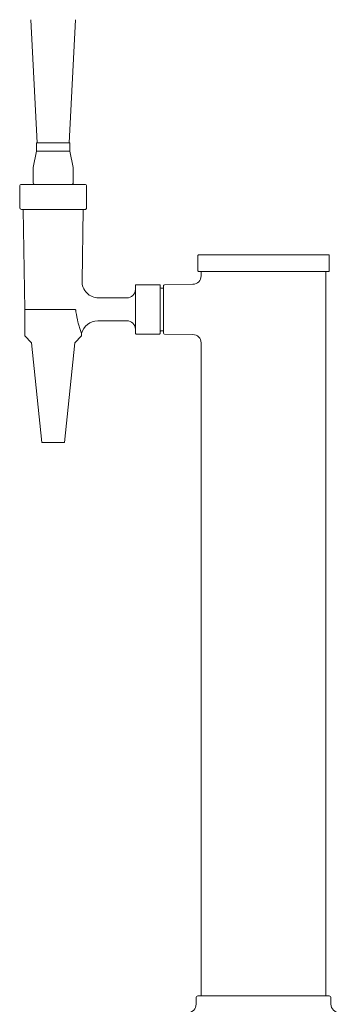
# Model space of a CAD drawing. Extents: x 5 to 61.4, y -17.7 to 75.
# Tile 4 of 5: x 44.6 to 52.2, y 16.3 to 39.6. Entities that reach past the tile are written whole.
import ezdxf

# ---------------------------------------------------------------- set-up
doc = ezdxf.new("R2010")
doc.units = 0
doc.header["$MEASUREMENT"] = 0

msp = doc.modelspace()

# ---------------------------------------------------------------- linework, layer by layer
at = {"color": 7, "lineweight": 13}
for p, q in [((45.016148, 36.707725), (44.86357, 39.619049)), ((45.771311, 36.707725), (45.92389, 39.619049)), ((44.996463, 36.68804), (44.996463, 36.53056)), ((45.771311, 36.707725), (45.016148, 36.707725)), ((45.771311, 36.707725), (45.016148, 36.707725)), ((45.790996, 36.68804), (45.790996, 36.53056)), ((44.996463, 36.510875), (44.918487, 36.120995)), ((45.790996, 36.510875), (44.996463, 36.510875)), ((45.016148, 36.510875), (45.771311, 36.510875)), ((45.790996, 36.510875), (45.868972, 36.120995)), ((44.917723, 36.113276), (44.917723, 35.762843)), ((45.869737, 36.113276), (45.869737, 35.762843)), ((44.602762, 35.684103), (44.602762, 35.172292)), ((46.145327, 35.723473), (44.642132, 35.723473)), ((44.957093, 35.723473), (45.830366, 35.723473)), ((46.184697, 35.684103), (46.184697, 35.172292)), ((44.642132, 35.132922), (46.145327, 35.132922)), ((44.722732, 32.770717), (44.681502, 35.132922)), ((44.681502, 35.132922), (46.105957, 35.132922)), ((46.076444, 33.441943), (46.105957, 35.132922)), ((48.814327, 33.685389), (48.814327, 34.03972)), ((51.904878, 34.059405), (48.834012, 34.059405)), ((51.924563, 33.685389), (51.924563, 34.03972)), ((48.834012, 33.665704), (51.904878, 33.665704)), ((48.893067, 33.665704), (48.893067, 33.561613)), ((51.845823, 33.665704), (51.845823, 16.53972)), ((47.337949, 33.333019), (47.337949, 32.770717)), ((47.357634, 33.352704), (47.908815, 33.352704)), ((47.9285, 32.770717), (47.9285, 33.333019)), ((48.007241, 33.333361), (48.007241, 32.770717)), ((48.026584, 33.353043), (48.699653, 33.364791)), ((47.948185, 33.273964), (47.987556, 33.273964)), ((46.470082, 33.041372), (47.141099, 33.041372)), ((44.722732, 32.770717), (45.91807, 32.770717)), ((44.722732, 32.148949), (44.722732, 32.770717)), ((47.337949, 32.770717), (47.337949, 32.208413)), ((47.9285, 32.208413), (47.9285, 32.770717)), ((48.007241, 32.770717), (48.007241, 32.208074)), ((46.446889, 32.500062), (47.141099, 32.500062)), ((44.875282, 31.988244), (44.728499, 32.135029)), ((45.912178, 31.988244), (46.05896, 32.135029)), ((46.064727, 32.148949), (46.064727, 32.200971)), ((47.357634, 32.188728), (47.908815, 32.188728)), ((47.948185, 32.267468), (47.987556, 32.267468)), ((48.026584, 32.188389), (48.699653, 32.176643)), ((45.128491, 29.621111), (44.880943, 31.976383)), ((45.658968, 29.621111), (45.906516, 31.976383)), ((48.893067, 31.979822), (48.893067, 16.53972)), ((45.128491, 29.621111), (45.658968, 29.621111)), ((51.924563, 16.53972), (48.814327, 16.53972)), ((48.774957, 16.50035), (48.774957, 16.34287)), ((51.963934, 16.50035), (51.963934, 16.34287))]:
    msp.add_line(p, q, dxfattribs=at)
for points in [[(46.009286, 32.370629), (45.988822, 32.441882), (45.978744, 32.480262), (45.969036, 32.520166), (45.953201, 32.594383), (45.943474, 32.647835), (45.932819, 32.714012), (45.929215, 32.735769), (45.926547, 32.749725), (45.923202, 32.762869), (45.921597, 32.767005), (45.919579, 32.770035), (45.918988, 32.770463), (45.918074, 32.770717)], [(46.064727, 32.200971), (46.040217, 32.273401), (46.017677, 32.343277), (46.009286, 32.370629)]]:
    msp.add_lwpolyline(points, dxfattribs=at)
for centre, radius, start, end in [((45.016148, 36.68804), 0.019685, 90.000003, 180.000005), ((45.771311, 36.68804), 0.019685, 0, 90.000003), ((45.016148, 36.53056), 0.019685, 180.000005, 269.999997), ((45.771311, 36.53056), 0.019685, 269.999997, 360), ((44.957093, 36.113276), 0.03937, 168.690072, 180.000005), ((45.830366, 36.113276), 0.03937, 0, 11.309933), ((44.642132, 35.684103), 0.03937, 90.000003, 180.000005), ((44.957093, 35.762843), 0.03937, 180.000005, 269.999997), ((45.830366, 35.762843), 0.03937, 269.999997, 360), ((46.145327, 35.684103), 0.03937, 0, 90.000003), ((44.642132, 35.172292), 0.03937, 180.000005, 269.999997), ((46.145327, 35.172292), 0.03937, 269.999997, 360), ((48.834012, 34.03972), 0.019685, 90.000003, 180.000005), ((51.904878, 34.03972), 0.019685, 0, 90.000003), ((48.696217, 33.561613), 0.196851, 271.00019, 359.999992), ((48.834012, 33.685389), 0.019685, 180.000005, 269.999997), ((51.904878, 33.685389), 0.019685, 269.999997, 360), ((46.470087, 33.435073), 0.393703, 179.000311, 269.999321), ((47.357634, 33.333019), 0.019685, 90.000003, 180.000005), ((47.908815, 33.333019), 0.019685, 0, 90.000003), ((47.948185, 33.293649), 0.019685, 180.000005, 269.999997), ((47.987556, 33.293649), 0.019685, 269.999997, 360), ((48.026926, 33.333361), 0.019685, 90.999997, 180.000005), ((47.141099, 33.238223), 0.19685, 269.999997, 360), ((46.446903, 32.10635), 0.393713, 90.001614, 166.094095), ((47.141099, 32.303212), 0.19685, 0, 90.000003), ((44.742417, 32.148949), 0.019685, 180.000005, 225), ((46.045042, 32.148949), 0.019685, 314.999999, 360), ((47.357634, 32.208413), 0.019685, 179.999995, 269.999997), ((47.908815, 32.208413), 0.019685, 269.999997, 360), ((47.948185, 32.247783), 0.019685, 90.000003, 180.000005), ((47.987556, 32.247783), 0.019685, 0, 90.000003), ((48.026926, 32.208074), 0.019685, 179.999995, 269.000003), ((48.696198, 31.979798), 0.196867, 0.003748, 88.995616), ((44.861364, 31.974324), 0.019685, 6, 45.000001), ((45.926096, 31.974324), 0.019685, 135, 173.999998), ((48.814327, 16.50035), 0.03937, 90.000003, 180.000005), ((51.924563, 16.50035), 0.03937, 0, 90.000003), ((48.578107, 16.34287), 0.19685, 269.999997, 360), ((52.160784, 16.34287), 0.19685, 179.999995, 269.999997)]:
    msp.add_arc(centre, radius, start, end, dxfattribs=at)

doc.saveas('drawing.dxf')
